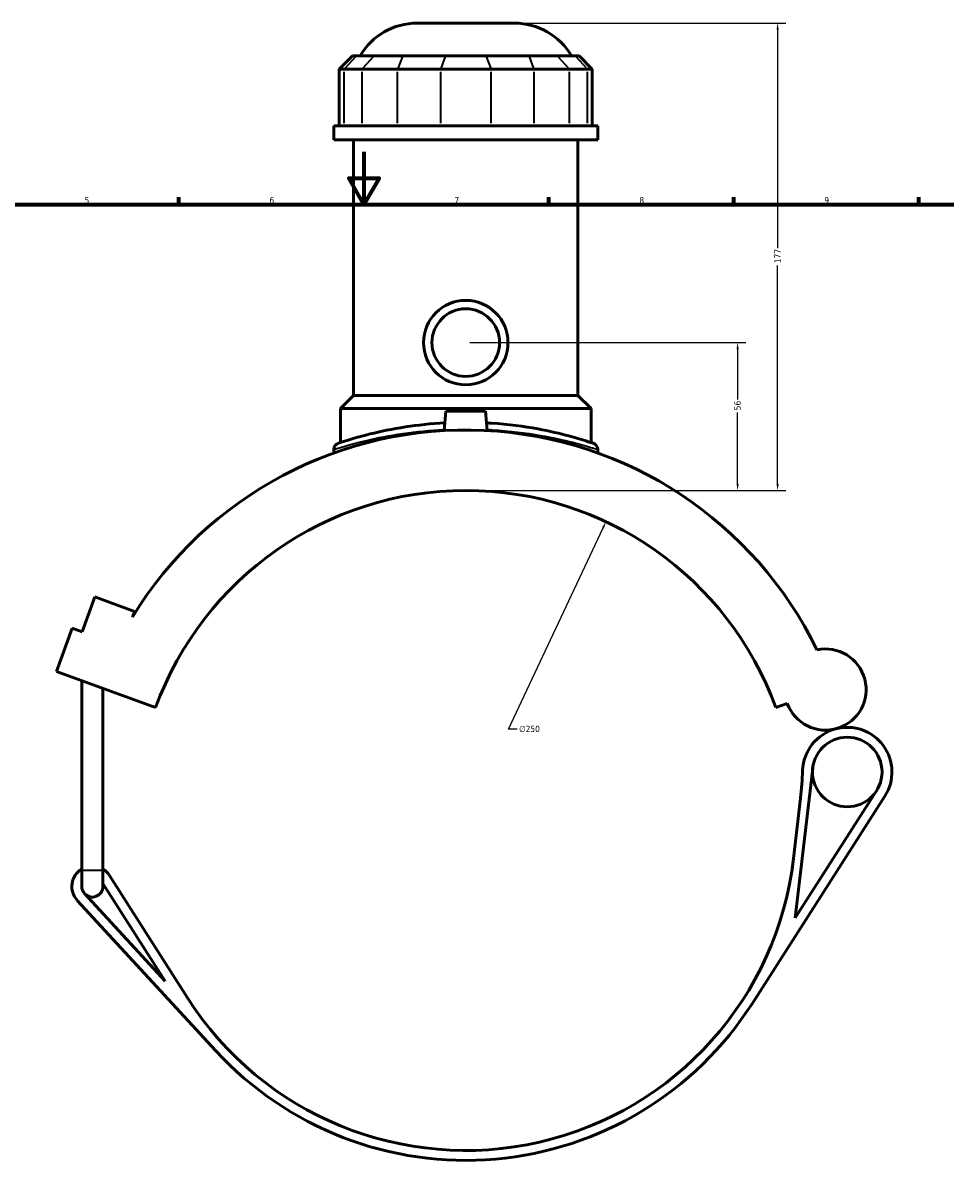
# Model space of a CAD drawing. Header units: millimetres. Extents: x -270 to 990, y -132 to 1203.
# Tile 5 of 7: x 291 to 641, y 204 to 643. Entities that reach past the tile are written whole.
import ezdxf

# ---------------------------------------------------------------- set-up
doc = ezdxf.new("R2010")
doc.units = ezdxf.units.MM
for name, color, linetype, lineweight in [('Border (ANSI)', 7, 'Continuous', 70), ('Dimension (ANSI)', 7, 'Continuous', 25), ('Visible (ANSI)', 7, 'Continuous', 50), ('Visible Narrow (ANSI)', 7, 'Continuous', 35)]:
    doc.layers.add(name, color=color, linetype=linetype, lineweight=lineweight)
doc.styles.add('Note Text (ANSI)', font='tahoma.ttf')
doc.dimstyles.new('Default - mm (ANSI)', dxfattribs={"dimtxt": 2.4, "dimasz": 2.5, "dimexe": 3.175, "dimexo": 1.6002, "dimgap": 0.8, "dimtad": 0, "dimtoh": 1, "dimdec": 0, "dimrnd": 1e-08, "dimzin": 4, "dimdsep": 46, "dimtxsty": 'Note Text (ANSI)', "dimcen": 0.09, "dimdle": 10, "dimclrd": 256, "dimclre": 256, "dimclrt": 5, "dimadec": 1, "dimazin": 1, "dimtfac": 1.27, "dimtofl": 0, "dimtmove": 0, "dimatfit": 3, "dimfxl": 1, "dimtolj": 1, "dimtzin": 4, "dimlwd": -1, "dimlwe": -1, "dimarcsym": 0})

# ---------------------------------------------------------------- blocks, each defined once
blk = doc.blocks.new('Borders Default Border')
at = {"layer": 'Border (ANSI)'}
for p, q in [((350.42, 574), (350.42, 576.8)), ((490.58, 574), (490.58, 576.8)), ((560.67, 574), (560.67, 576.8)), ((630.75, 574), (630.75, 576.8))]:
    blk.add_line(p, q, dxfattribs=at)
at = {"layer": 'Border (ANSI)', "flags": 128}
for points in [[(420.5, 594), (420.5, 574), (414.73, 584), (426.27, 584), (420.5, 574)], [(20, 20), (20, 574), (821, 574), (821, 20), (20, 20)]]:
    blk.add_lwpolyline(points, dxfattribs=at)
at = {"layer": 'Border (ANSI)', "color": 5, "true_color": 0x0000ff, "char_height": 2.4, "attachment_point": 7, "style": 'Note Text (ANSI)'}
for s, insert in [('5', (314.67, 574.35)), ('6', (384.69, 574.35)), ('7', (454.8, 574.4)), ('8', (524.84, 574.35)), ('9', (594.92, 574.35))]:
    blk.add_mtext(s, dxfattribs=dict(at, insert=insert))
blk = doc.blocks.new('*D6')
at = {"layer": 'Defpoints', "color": 0, "transparency": 16777216}
for p in [(512.17, 453.84), (405.99, 227.51)]:
    blk.add_point(p, dxfattribs=at)
at = {"layer": 'Dimension (ANSI)', "transparency": 16777216}
for p, q in [((475.32, 375.3), (511.11, 451.58)), ((478.5, 375.3), (475.32, 375.3))]:
    blk.add_line(p, q, dxfattribs=at)
blk.add_solid([(510.73, 451.76), (511.49, 451.4), (512.17, 453.84)], dxfattribs=at)
at = {"layer": 'Dimension (ANSI)', "color": 5, "transparency": 16777216, "insert": (479.3, 376.59), "char_height": 2.4, "attachment_point": 1, "style": 'Note Text (ANSI)'}
blk.add_mtext('\\A1;∅250', dxfattribs=at)
blk = doc.blocks.new('*D10')
at = {"layer": 'Defpoints', "color": 0, "transparency": 16777216}
for p in [(459.08, 521.68), (562.06, 521.68), (459.08, 465.68)]:
    blk.add_point(p, dxfattribs=at)
at = {"layer": 'Dimension (ANSI)', "transparency": 16777216}
for p, q in [((460.68, 521.68), (565.23, 521.68)), ((562.06, 519.18), (562.06, 500.13)), ((562.06, 468.18), (562.06, 495.23)), ((460.68, 465.68), (565.23, 465.68))]:
    blk.add_line(p, q, dxfattribs=at)
for points in [[(561.64, 519.18), (562.47, 519.18), (562.06, 521.68)], [(561.64, 468.18), (562.47, 468.18), (562.06, 465.68)]]:
    blk.add_solid(points, dxfattribs=at)
at = {"layer": 'Dimension (ANSI)', "color": 5, "transparency": 16777216, "insert": (560.81, 496.03), "char_height": 2.4, "attachment_point": 1, "rotation": 90, "style": 'Note Text (ANSI)'}
blk.add_mtext('\\A1;56', dxfattribs=at)
blk = doc.blocks.new('*D11')
at = {"layer": 'Defpoints', "color": 0, "transparency": 16777216}
for p in [(477.49, 642.68), (577.21, 642.68), (459.08, 465.68)]:
    blk.add_point(p, dxfattribs=at)
at = {"layer": 'Dimension (ANSI)', "transparency": 16777216}
for p, q in [((479.09, 642.68), (580.38, 642.68)), ((577.21, 640.18), (577.21, 557.44)), ((577.21, 468.18), (577.21, 550.92)), ((460.68, 465.68), (580.38, 465.68))]:
    blk.add_line(p, q, dxfattribs=at)
for points in [[(576.79, 640.18), (577.63, 640.18), (577.21, 642.68)], [(576.79, 468.18), (577.63, 468.18), (577.21, 465.68)]]:
    blk.add_solid(points, dxfattribs=at)
at = {"layer": 'Dimension (ANSI)', "color": 5, "transparency": 16777216, "insert": (576.01, 551.72), "char_height": 2.4, "attachment_point": 1, "rotation": 90, "style": 'Note Text (ANSI)'}
blk.add_mtext('\\A1;177', dxfattribs=at)

msp = doc.modelspace()

# ---------------------------------------------------------------- linework, layer by layer
at = {"layer": 'Visible (ANSI)'}
for p, q in [((440.67, 642.68), (477.49, 642.68)), ((416.14, 630.29), (411.14, 625.29)), ((416.14, 630.29), (417.66, 630.29)), ((424.38, 630.29), (417.66, 630.29)), ((424.38, 630.29), (435.21, 630.29)), ((451.43, 630.29), (435.21, 630.29)), ((451.43, 630.29), (466.73, 630.29)), ((482.96, 630.29), (466.73, 630.29)), ((482.96, 630.29), (493.78, 630.29)), ((500.5, 630.29), (493.78, 630.29)), ((500.5, 630.29), (502.02, 630.29)), ((502.02, 630.29), (507.02, 625.29)), ((413.04, 625.29), (411.14, 625.29)), ((411.14, 625.29), (411.14, 603.74)), ((413.04, 625.29), (419.76, 625.29)), ((433.29, 625.29), (419.76, 625.29)), ((433.29, 625.29), (449.51, 625.29)), ((468.65, 625.29), (449.51, 625.29)), ((468.65, 625.29), (484.87, 625.29)), ((498.4, 625.29), (484.87, 625.29)), ((498.4, 625.29), (505.12, 625.29)), ((507.02, 625.29), (505.12, 625.29)), ((507.02, 625.29), (507.02, 603.74)), ((509.08, 603.74), (409.08, 603.74)), ((409.08, 598.43), (409.08, 603.74)), ((509.08, 598.43), (509.08, 603.74)), ((509.08, 598.43), (409.08, 598.43)), ((416.58, 501.68), (416.58, 598.43)), ((501.58, 501.68), (501.58, 598.43)), ((416.58, 501.68), (411.58, 496.68)), ((501.58, 501.68), (416.58, 501.68)), ((501.58, 501.68), (506.58, 496.68)), ((506.58, 496.68), (411.58, 496.68)), ((411.58, 483.8), (411.58, 496.68)), ((451.58, 495.68), (450.94, 488.35)), ((466.58, 495.68), (451.58, 495.68)), ((466.58, 495.68), (467.22, 488.35)), ((506.58, 483.8), (506.58, 496.68)), ((409.08, 481.16), (409.08, 479.87)), ((509.08, 481.16), (509.08, 479.87)), ((313.78, 412.19), (318.56, 425.34)), ((318.56, 425.34), (333.6, 419.87)), ((333.6, 419.87), (332.79, 417.66)), ((304.03, 397.11), (310.02, 413.56)), ((310.02, 413.56), (313.78, 412.19)), ((304.03, 397.11), (341.62, 383.43)), ((313.62, 321.84), (313.62, 393.62)), ((321.62, 321.84), (321.62, 390.71)), ((576.54, 383.43), (580.88, 385.01)), ((583.92, 303.86), (590.51, 360.55)), ((614.69, 351.93), (583.92, 303.86)), ((567.53, 271.28), (617.85, 349.91)), ((585.91, 349.19), (583.25, 326.26)), ((313.62, 321.84), (313.62, 315.68)), ((321.62, 315.68), (321.62, 321.84)), ((321.62, 316.84), (345.19, 279.83)), ((353.65, 273.53), (324.15, 319.84)), ((345.19, 279.83), (314.67, 312.97)), ((311.92, 310.43), (364.37, 253.47))]:
    msp.add_line(p, q, dxfattribs=at)
for centre, radius in [((459.08, 521.68), 16), ((459.08, 521.68), 12.8), ((603.59, 359.04), 13.17)]:
    msp.add_circle(centre, radius, dxfattribs=at)
for centre, radius, start, end in [((440.67, 617.68), 25, 90, 149.7085), ((477.49, 617.68), 25, 30.2915, 90), ((459.08, 340.68), 147.9, 25.914, 148.6351), ((411.58, 481.16), 2.5, 108.6809, 180), ((506.58, 481.16), 2.5, 0, 71.3191), ((459.08, 340.68), 125, 20, 160), ((595.34, 390.27), 15.38, 200, 102.1064), ((603.59, 359.04), 16.92, 104.8062, 178.1539), ((603.59, 359.04), 16.92, 327.3837, 104.8062), ((461.74, 363.61), 125, 353.3773, 358.1539), ((459.08, 340.68), 125, 212.4912, 353.3773), ((317.62, 315.68), 7.75, 121.073, 222.639), ((317.62, 315.68), 7.75, 32.4912, 58.927), ((317.62, 315.68), 4, 180, 222.639), ((317.62, 315.68), 4, 222.639, 0), ((459.08, 340.68), 128.75, 222.639, 327.3837)]:
    msp.add_arc(centre, radius, start, end, dxfattribs=at)
for points, knots in [([(451.2, 491.27), (445.95, 491), (440.87, 490.45), (431.2, 488.96), (426.68, 488.01), (418.28, 485.93), (414.78, 484.84), (411.46, 483.77), (410.78, 483.54), (410.78, 483.53)], [23.577009, 23.577009, 23.577009, 23.577009, 25.164498, 25.164498, 26.882543, 26.882543, 28.997455, 28.997455, 30.38517, 30.38517, 30.38517, 30.38517]), ([(507.38, 483.53), (507.38, 483.53), (506.75, 483.75), (503.95, 484.66), (501.44, 485.45), (494.9, 487.2), (490.91, 488.15), (481.14, 489.95), (475.16, 490.75), (468.25, 491.2), (467.61, 491.24), (466.97, 491.27)], [15.192586, 15.192586, 15.192586, 15.192586, 16.535145, 16.535145, 18.230846, 18.230846, 19.891124, 19.891124, 21.805386, 21.805386, 22.000757, 22.000757, 22.000757, 22.000757])]:
    msp.add_open_spline(points, degree=3, knots=knots, dxfattribs=at)
at = {"layer": 'Visible Narrow (ANSI)'}
for p, q in [((417.43, 630.04), (413.27, 625.54)), ((424.15, 630.04), (419.99, 625.54)), ((435.11, 630.04), (433.39, 625.54)), ((451.33, 630.04), (449.61, 625.54)), ((466.83, 630.04), (468.55, 625.54)), ((483.05, 630.04), (484.77, 625.54)), ((494.01, 630.04), (498.17, 625.54)), ((500.73, 630.04), (504.89, 625.54)), ((413.04, 604.81), (413.04, 624.21)), ((419.76, 624.21), (419.76, 604.81)), ((433.29, 604.81), (433.29, 624.21)), ((449.51, 624.21), (449.51, 604.81)), ((468.65, 604.81), (468.65, 624.21)), ((484.87, 624.21), (484.87, 604.81)), ((498.4, 604.81), (498.4, 624.21)), ((505.12, 624.21), (505.12, 604.81)), ((313.67, 321.84), (321.57, 321.84))]:
    msp.add_line(p, q, dxfattribs=at)
msp.add_arc((506.58, 481.16), 2.5, 3.566, 67.7532, dxfattribs=at)
for points, knots in [([(409.08, 481.17), (409.08, 481.17), (409.78, 481.39), (413.23, 482.45), (416.84, 483.52), (425.54, 485.56), (430.22, 486.51), (440.25, 487.97), (445.53, 488.51), (450.98, 488.78)], [-30.38517, -30.38517, -30.38517, -30.38517, -28.997455, -28.997455, -26.882543, -26.882543, -25.164498, -25.164498, -23.571232, -23.571232, -23.571232, -23.571232]), ([(467.18, 488.78), (467.87, 488.74), (468.56, 488.71), (475.73, 488.26), (481.91, 487.48), (492.03, 485.71), (496.16, 484.77), (502.93, 483.05), (505.53, 482.27), (508.42, 481.38), (509.08, 481.16), (509.08, 481.16)], [-22.006534, -22.006534, -22.006534, -22.006534, -21.805386, -21.805386, -19.891124, -19.891124, -18.230846, -18.230846, -16.535145, -16.535145, -15.192586, -15.192586, -15.192586, -15.192586])]:
    msp.add_open_spline(points, degree=3, knots=knots, dxfattribs=at)

# ---------------------------------------------------------------- block references
msp.add_blockref('Borders Default Border', (0, 0))

# ---------------------------------------------------------------- dimensions: what is measured, and where the dimension line sits
at = {"layer": 'Dimension (ANSI)'}
for base, p2, picture, middle in [((577.21, 642.68), (477.49, 642.68), '*D11', (577.21, 554.18)), ((562.06, 521.68), (459.08, 521.68), '*D10', (562.06, 497.68))]:
    dim = msp.add_linear_dim(base=base, p1=(459.08, 465.68), p2=p2, angle=90, dimstyle='Default - mm (ANSI)', override={"dimgap": 0.8, "dimtoh": 0, "dimdec": 0, "dimtol": 0, "dimlim": 0, "dimtp": 0, "dimtm": 0, "dimtdec": 2, "dimatfit": 1}, dxfattribs=at)
    dim.commit()
    dim.dimension.update_dxf_attribs({"geometry": picture, "text_midpoint": middle, "dimtype": 160})
dim = msp.add_diameter_dim_2p(p1=(405.99, 227.51), p2=(512.17, 453.84), dimstyle='Default - mm (ANSI)', override={"dimgap": 0.8, "dimtih": 1, "dimdec": 0, "dimlfac": 1, "dimtol": 0, "dimlim": 0, "dimtp": 0, "dimtm": 0, "dimtdec": 2}, dxfattribs=at)
dim.commit()
dim.dimension.update_dxf_attribs({"geometry": '*D6', "text_midpoint": (483.17, 375.3), "dimtype": 163})

doc.saveas('drawing.dxf')
